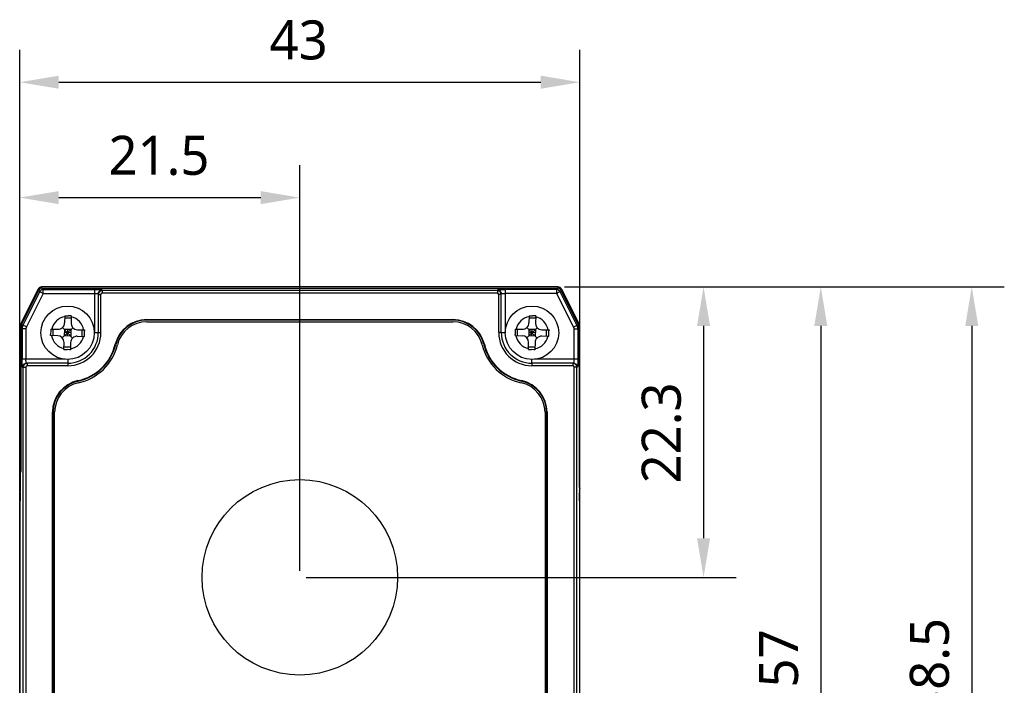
# Model space of a CAD drawing. Header units: millimetres. Extents: x -330 to 72, y 157 to 679.
# Tile 24 of 38: x -320 to -244, y 487 to 538. Entities that reach past the tile are written whole.
import ezdxf

# ---------------------------------------------------------------- set-up
doc = ezdxf.new("R2010")
doc.units = ezdxf.units.MM
doc.header["$LTSCALE"] = 23.1
doc.header["$PDMODE"] = 3
doc.header["$PDSIZE"] = 8
doc.layers.get('0').update_dxf_attribs({"linetype": 'CONTINUOUS'})
doc.layers.get('Defpoints').update_dxf_attribs({"linetype": 'CONTINUOUS'})
for name, color, linetype in [('03_ALL_AXES', 7, 'CONTINUOUS'), ('09_ALL_ROUNDS', 7, 'CONTINUOUS'), ('20_ALL_FEATURES', 7, 'CONTINUOUS'), ('51__DRAFT_DIMS', 7, 'CONTINUOUS')]:
    doc.layers.add(name, color=color, linetype=linetype)
doc.styles.get("Standard").update_dxf_attribs({"font": 'Roboto-Regular.ttf'})
doc.dimstyles.new('DIMSTYLE_1', dxfattribs={"dimtxt": 3, "dimasz": 3, "dimexe": 2.5, "dimexo": 0.5, "dimgap": 0.75, "dimtad": 1, "dimdsep": 46, "dimtxsty": 'STANDARD', "dimblk": '_FILLED', "dimblk1": '_FILLED', "dimblk2": '_FILLED', "dimcen": 0.09, "dimclrt": 3, "dimazin": 2, "dimtp": 0.2, "dimtm": 0.2, "dimtfac": 1, "dimtofl": 0, "dimtmove": 0, "dimatfit": 3, "dimldrblk": '_FILLED', "dimfxl": 1, "dimtolj": 1, "dimarcsym": 0})
doc.dimstyles.new('DIMSTYLE_8', dxfattribs={"dimtxt": 3, "dimasz": 3, "dimexe": 2.5, "dimexo": 0.5, "dimgap": 0.75, "dimtad": 1, "dimdsep": 46, "dimtxsty": 'STANDARD', "dimblk": '_FILLED', "dimblk1": '_FILLED', "dimblk2": '_FILLED', "dimcen": 0.09, "dimclrt": 3, "dimazin": 2, "dimtp": 0.3, "dimtm": 0.3, "dimtfac": 1, "dimtofl": 0, "dimtmove": 0, "dimatfit": 3, "dimldrblk": '_FILLED', "dimfxl": 1, "dimtolj": 1, "dimarcsym": 0})

# ---------------------------------------------------------------- blocks, each defined once
blk = doc.blocks.new('_FILLED')
at = {"color": 0, "linetype": 'ByBlock'}
blk.add_solid([(0, 0), (-1, 0.167), (-1, -0.167)], dxfattribs=at)
blk = doc.blocks.new('*D2')
at = {"layer": '51__DRAFT_DIMS', "color": 0, "lineweight": -2}
for p, q in [((-319.737, 501.943), (-319.737, 536.072)), ((-276.737, 501.943), (-276.737, 536.072)), ((-316.737, 533.572), (-279.737, 533.572))]:
    blk.add_line(p, q, dxfattribs=at)
at = {"layer": 'Defpoints', "color": 0}
for p in [(-276.737, 533.572), (-319.737, 501.443), (-276.737, 501.443)]:
    blk.add_point(p, dxfattribs=at)
at = {"layer": '51__DRAFT_DIMS', "color": 0, "linetype": 'ByBlock', "lineweight": -2, "xscale": 3, "yscale": 3, "zscale": 3, "rotation": 180}
blk.add_blockref('_FILLED', (-319.737, 533.572), dxfattribs=at)
at = {"layer": '51__DRAFT_DIMS', "color": 0, "linetype": 'ByBlock', "lineweight": -2, "xscale": 3, "yscale": 3, "zscale": 3}
blk.add_blockref('_FILLED', (-276.737, 533.572), dxfattribs=at)
at = {"layer": '51__DRAFT_DIMS', "color": 3, "insert": (-298.328, 538.322), "char_height": 3, "attachment_point": 2, "line_spacing_factor": 0.9}
blk.add_mtext('\\A1;43', dxfattribs=at)
blk = doc.blocks.new('*D3')
at = {"layer": '51__DRAFT_DIMS', "color": 0, "lineweight": -2}
for p, q in [((-319.737, 501.943), (-319.737, 527.213)), ((-298.237, 496.057), (-298.237, 527.213)), ((-316.737, 524.713), (-301.237, 524.713))]:
    blk.add_line(p, q, dxfattribs=at)
at = {"layer": 'Defpoints', "color": 0}
for p in [(-298.237, 524.713), (-319.737, 501.443), (-298.237, 495.557)]:
    blk.add_point(p, dxfattribs=at)
at = {"layer": '51__DRAFT_DIMS', "color": 0, "linetype": 'ByBlock', "lineweight": -2, "xscale": 3, "yscale": 3, "zscale": 3, "rotation": 180}
blk.add_blockref('_FILLED', (-319.737, 524.713), dxfattribs=at)
at = {"layer": '51__DRAFT_DIMS', "color": 0, "linetype": 'ByBlock', "lineweight": -2, "xscale": 3, "yscale": 3, "zscale": 3}
blk.add_blockref('_FILLED', (-298.237, 524.713), dxfattribs=at)
at = {"layer": '51__DRAFT_DIMS', "color": 3, "insert": (-309.048, 529.463), "char_height": 3, "attachment_point": 2, "line_spacing_factor": 0.9}
blk.add_mtext('\\A1;21.5', dxfattribs=at)
blk = doc.blocks.new('*D4')
at = {"layer": '51__DRAFT_DIMS', "color": 0, "lineweight": -2}
for p, q in [((-277.922, 517.857), (-264.747, 517.857)), ((-267.247, 514.857), (-267.247, 498.557)), ((-297.737, 495.557), (-264.747, 495.557))]:
    blk.add_line(p, q, dxfattribs=at)
at = {"layer": 'Defpoints', "color": 0}
for p in [(-278.422, 517.857), (-298.237, 495.557), (-267.247, 495.557)]:
    blk.add_point(p, dxfattribs=at)
at = {"layer": '51__DRAFT_DIMS', "color": 0, "linetype": 'ByBlock', "lineweight": -2, "xscale": 3, "yscale": 3, "zscale": 3}
for p, rotation in [((-267.247, 517.857), 90), ((-267.247, 495.557), 270)]:
    blk.add_blockref('_FILLED', p, dxfattribs=dict(at, rotation=rotation))
at = {"layer": '51__DRAFT_DIMS', "color": 3, "insert": (-271.997, 506.646), "char_height": 3, "attachment_point": 2, "rotation": 90, "line_spacing_factor": 0.9}
blk.add_mtext('\\A1;22.3', dxfattribs=at)
blk = doc.blocks.new('*D5')
at = {"layer": '51__DRAFT_DIMS', "color": 0, "lineweight": -2}
for p, q in [((-277.922, 517.857), (-255.747, 517.857)), ((-258.247, 514.857), (-258.247, 463.857)), ((-277.922, 460.857), (-255.747, 460.857))]:
    blk.add_line(p, q, dxfattribs=at)
at = {"layer": 'Defpoints', "color": 0}
for p in [(-278.422, 517.857), (-278.422, 460.857), (-258.247, 460.857)]:
    blk.add_point(p, dxfattribs=at)
at = {"layer": '51__DRAFT_DIMS', "color": 0, "linetype": 'ByBlock', "lineweight": -2, "xscale": 3, "yscale": 3, "zscale": 3}
for p, rotation in [((-258.247, 517.857), 90), ((-258.247, 460.857), 270)]:
    blk.add_blockref('_FILLED', p, dxfattribs=dict(at, rotation=rotation))
at = {"layer": '51__DRAFT_DIMS', "color": 3, "insert": (-262.997, 489.331), "char_height": 3, "attachment_point": 2, "rotation": 90, "line_spacing_factor": 0.9}
blk.add_mtext('\\A1;57', dxfattribs=at)
blk = doc.blocks.new('*D6')
at = {"layer": '51__DRAFT_DIMS', "color": 0, "lineweight": -2}
for p, q in [((-277.922, 517.857), (-244.163, 517.857)), ((-246.663, 514.857), (-246.663, 462.357)), ((-293.287, 459.357), (-244.163, 459.357))]:
    blk.add_line(p, q, dxfattribs=at)
at = {"layer": 'Defpoints', "color": 0}
for p in [(-278.422, 517.857), (-293.787, 459.357), (-246.663, 459.357)]:
    blk.add_point(p, dxfattribs=at)
at = {"layer": '51__DRAFT_DIMS', "color": 0, "linetype": 'ByBlock', "lineweight": -2, "xscale": 3, "yscale": 3, "zscale": 3}
for p, rotation in [((-246.663, 517.857), 90), ((-246.663, 459.357), 270)]:
    blk.add_blockref('_FILLED', p, dxfattribs=dict(at, rotation=rotation))
at = {"layer": '51__DRAFT_DIMS', "color": 3, "insert": (-251.413, 488.563), "char_height": 3, "attachment_point": 2, "rotation": 90, "line_spacing_factor": 0.9}
blk.add_mtext('\\A1;58.5', dxfattribs=at)

msp = doc.modelspace()

# ---------------------------------------------------------------- linework, layer by layer
at = {"layer": '03_ALL_AXES'}
msp.add_circle((-298.23691, 495.55721), 7.5, dxfattribs=at)
at = {"layer": '09_ALL_ROUNDS'}
for p, q in [((-318.31985, 517.69141), (-319.668, 514.99509)), ((-318.31985, 517.69141), (-318.23452, 517.64874)), ((-318.05152, 517.85724), (-318.05152, 517.7611)), ((-278.4223, 517.85724), (-318.05152, 517.85724)), ((-278.4223, 517.85724), (-278.4223, 517.76108)), ((-278.15397, 517.69141), (-278.23944, 517.64867)), ((-278.15397, 517.69141), (-276.80581, 514.99509)), ((-319.73693, 503.68567), (-319.73693, 514.70312)), ((-319.73693, 514.70312), (-319.66109, 514.68523)), ((-319.668, 514.99509), (-319.57907, 514.97405)), ((-276.80581, 514.99509), (-276.89124, 514.97489)), ((-276.73689, 514.70312), (-276.79849, 514.68856)), ((-276.73689, 503.68567), (-276.73689, 514.70312))]:
    msp.add_line(p, q, dxfattribs=at)
for centre, radius, start, end in [((-318.05152, 517.55724), 0.3, 90, 153.4349488), ((-278.4223, 517.55724), 0.3, 26.5650512, 90), ((-319.08405, 514.70312), 0.65288, 153.4349488, 180), ((-277.38976, 514.70312), 0.65288, 0, 26.5650512)]:
    msp.add_arc(centre, radius, start, end, dxfattribs=at)
at = {"layer": '20_ALL_FEATURES'}
for p, q in [((-318.00501, 517.76551), (-278.4692, 517.76556)), ((-318.00501, 517.76551), (-317.93952, 517.65854)), ((-278.53233, 517.65858), (-278.4692, 517.76556)), ((-319.59288, 514.94647), (-318.26025, 517.60787)), ((-318.19477, 517.50089), (-319.48694, 514.92023)), ((-317.93069, 517.35886), (-319.2189, 514.7861)), ((-318.19477, 517.50089), (-318.26025, 517.60787)), ((-317.93952, 517.65854), (-314.00152, 517.65854)), ((-317.93069, 517.35886), (-314.00152, 517.35886)), ((-314.00152, 517.65854), (-314.0015, 514.33791)), ((-313.70152, 517.33479), (-313.7015, 514.34809)), ((-313.70152, 517.26933), (-313.50152, 517.26933)), ((-313.5015, 514.34809), (-313.50152, 517.26933)), ((-313.40152, 517.63455), (-313.40152, 517.36941)), ((-283.07185, 517.56929), (-313.40152, 517.56925)), ((-283.07185, 517.36945), (-313.40152, 517.36941)), ((-283.07185, 517.63459), (-283.07185, 517.36945)), ((-282.97183, 514.34827), (-282.97185, 517.26937)), ((-282.77185, 517.26937), (-282.97185, 517.26937)), ((-282.77183, 514.34827), (-282.77185, 517.33483)), ((-282.47185, 517.65858), (-282.47183, 514.33789)), ((-278.53233, 517.65858), (-282.47185, 517.65858)), ((-278.54098, 517.3589), (-282.47185, 517.3589)), ((-278.54098, 517.3589), (-277.23481, 514.75841)), ((-278.27699, 517.50111), (-278.21386, 517.60807)), ((-278.27699, 517.50111), (-276.96693, 514.89288)), ((-278.21386, 517.60807), (-276.86491, 514.92248)), ((-316.27739, 515.6435), (-316.29086, 515.09425)), ((-315.7821, 515.44522), (-316.28195, 515.45748)), ((-316.27739, 515.6435), (-316.19418, 515.64165)), ((-316.19418, 515.64165), (-316.02746, 515.63769)), ((-315.77755, 515.63124), (-315.79101, 515.082)), ((-280.63258, 515.6435), (-280.64605, 515.09425)), ((-280.13728, 515.44522), (-280.63713, 515.45748)), ((-280.63258, 515.6435), (-280.54936, 515.64165)), ((-280.54936, 515.64165), (-280.38265, 515.63769)), ((-280.13273, 515.63124), (-280.1462, 515.082)), ((-319.48694, 514.92023), (-319.59288, 514.94647)), ((-319.2189, 514.7861), (-319.48694, 514.92023)), ((-316.46536, 513.95135), (-315.65327, 514.72458)), ((-315.6727, 513.93192), (-316.44593, 514.74401)), ((-309.98712, 515.30445), (-309.98712, 515.34635)), ((-309.98712, 515.34635), (-286.48669, 515.34635)), ((-286.48669, 515.30446), (-309.98712, 515.30446)), ((-309.98712, 515.17721), (-286.48669, 515.17721)), ((-286.48669, 515.34635), (-286.48669, 515.30445)), ((-280.82054, 513.95135), (-280.00846, 514.72458)), ((-280.02789, 513.93192), (-280.80111, 514.74401)), ((-276.96693, 514.89288), (-277.23481, 514.75841)), ((-276.96693, 514.89288), (-276.86491, 514.92248)), ((-319.66189, 514.65451), (-319.66198, 503.68563)), ((-319.55596, 514.62828), (-319.66189, 514.65451)), ((-319.25619, 514.62836), (-319.55596, 514.62828)), ((-319.55596, 514.62828), (-319.55595, 512.29747)), ((-319.25619, 514.62836), (-319.25619, 512.29754)), ((-317.36446, 514.12027), (-317.36261, 514.20358)), ((-316.81522, 514.10681), (-317.36446, 514.12027)), ((-317.35221, 514.62012), (-316.80296, 514.60666)), ((-317.17872, 514.11544), (-317.16647, 514.61529)), ((-316.30311, 514.59399), (-316.31537, 514.09414)), ((-315.81552, 514.08189), (-316.31537, 514.09414)), ((-315.80939, 514.33178), (-316.30924, 514.34403)), ((-315.80326, 514.58174), (-316.30311, 514.59399)), ((-316.06544, 514.08798), (-316.05319, 514.58783)), ((-315.80326, 514.58174), (-315.81552, 514.08189)), ((-315.31567, 514.07005), (-314.76642, 514.05658)), ((-315.30341, 514.5699), (-314.75417, 514.55643)), ((-314.95216, 514.06086), (-314.93991, 514.56071)), ((-314.75417, 514.55643), (-314.75602, 514.47312)), ((-314.0015, 514.34757), (-313.7015, 514.34765)), ((-313.7015, 514.34809), (-313.5015, 514.34809)), ((-282.77183, 514.34784), (-282.47183, 514.34776)), ((-281.71964, 514.12027), (-281.7178, 514.20358)), ((-281.71964, 514.12027), (-281.1704, 514.10681)), ((-281.70739, 514.62012), (-281.15815, 514.60666)), ((-281.53391, 514.11544), (-281.52165, 514.61529)), ((-280.6583, 514.59399), (-280.67055, 514.09414)), ((-280.1707, 514.08189), (-280.67055, 514.09414)), ((-280.16458, 514.33178), (-280.66443, 514.34403)), ((-280.15845, 514.58174), (-280.6583, 514.59399)), ((-280.42063, 514.08798), (-280.40837, 514.58783)), ((-280.15845, 514.58174), (-280.1707, 514.08189)), ((-279.12161, 514.05658), (-279.67085, 514.07005)), ((-279.6586, 514.5699), (-279.10936, 514.55643)), ((-279.30735, 514.06086), (-279.2951, 514.56071)), ((-279.10936, 514.55643), (-279.1112, 514.47312)), ((-277.19751, 514.60105), (-277.1975, 512.29779)), ((-276.89773, 514.60097), (-277.19751, 514.60105)), ((-276.79572, 514.63057), (-276.89773, 514.60097)), ((-276.89773, 514.60097), (-276.89772, 512.29771)), ((-276.79572, 514.63057), (-276.79557, 503.68563)), ((-316.34108, 513.04546), (-316.32762, 513.5947)), ((-315.83668, 513.21867), (-316.33653, 513.23092)), ((-315.82777, 513.58245), (-315.84123, 513.03321)), ((-312.40049, 513.45103), (-312.35978, 513.44069)), ((-284.07332, 513.45103), (-284.11402, 513.44069)), ((-280.69627, 513.04546), (-280.68281, 513.5947)), ((-280.19187, 513.21867), (-280.69172, 513.23092)), ((-280.18296, 513.58245), (-280.19642, 513.03321)), ((-315.92451, 513.03506), (-316.09117, 513.03902)), ((-315.84123, 513.03321), (-315.92451, 513.03506)), ((-280.2797, 513.03506), (-280.44635, 513.03902)), ((-280.19642, 513.03321), (-280.2797, 513.03506)), ((-316.25807, 512.29756), (-319.55595, 512.29747)), ((-319.53219, 511.69762), (-319.4676, 511.69806)), ((-319.46798, 467.01491), (-319.4676, 511.69806)), ((-319.4676, 511.69806), (-319.26776, 511.69805)), ((-319.26776, 511.69805), (-319.26813, 467.01491)), ((-319.23243, 511.99762), (-319.16768, 511.99806)), ((-316.05149, 511.99807), (-319.16768, 511.99806)), ((-319.16768, 511.99806), (-319.16768, 511.79806)), ((-316.05148, 511.79807), (-319.16768, 511.79806)), ((-316.05149, 512.28792), (-316.05148, 511.79807)), ((-280.42182, 511.99785), (-280.42182, 512.28792)), ((-277.28273, 511.9983), (-280.42182, 511.99828)), ((-280.42182, 511.99828), (-280.42182, 511.79828)), ((-277.28273, 511.7983), (-280.42182, 511.79828)), ((-276.89772, 512.29771), (-280.21358, 512.29777)), ((-277.28273, 511.9983), (-277.28273, 511.7983)), ((-277.22038, 511.99787), (-277.28273, 511.9983)), ((-277.18204, 467.01516), (-277.18266, 511.6983)), ((-276.9828, 511.6983), (-277.18266, 511.6983)), ((-276.98218, 467.01516), (-276.9828, 511.6983)), ((-276.92059, 511.69787), (-276.9828, 511.6983)), ((-315.2625, 510.66226), (-315.25363, 510.62088)), ((-281.21133, 510.66221), (-281.22019, 510.62084)), ((-317.22095, 470.49112), (-317.22095, 508.23446)), ((-317.22095, 508.23446), (-317.17905, 508.23403)), ((-317.17905, 508.23403), (-317.17905, 470.49069)), ((-317.05691, 470.48551), (-317.05691, 508.2289)), ((-279.41691, 508.2289), (-279.41691, 470.48551)), ((-279.25287, 508.23446), (-279.29476, 508.23403)), ((-279.29476, 470.49069), (-279.29476, 508.23403)), ((-279.25287, 508.23446), (-279.25287, 470.49112)), ((-319.73693, 475.02882), (-319.73693, 503.68567)), ((-319.73693, 503.68567), (-319.66198, 503.68567)), ((-276.79557, 503.68567), (-276.7386, 503.68567)), ((-276.73689, 475.02882), (-276.73689, 503.68567)), ((-319.69115, 502.07939), (-319.68635, 502.20071)), ((-276.7721, 502.20071), (-276.76747, 502.07939)), ((-319.7016, 501.44303), (-319.73522, 501.44303)), ((-319.7018, 477.27142), (-319.7016, 501.44299)), ((-276.73689, 501.44303), (-276.75741, 501.44303)), ((-276.75741, 501.44299), (-276.75707, 477.27142))]:
    msp.add_line(p, q, dxfattribs=at)
for centre in [(-316.05931, 514.33814), (-280.4145, 514.33814)]:
    msp.add_circle(centre, 2.05, dxfattribs=at)
for centre, radius, start, end in [((-317.93926, 517.37266), 0.28588, 90.0527744, 153.3481135), ((-313.40156, 517.26929), 0.29996, 89.9920955, 179.9920557), ((-313.40329, 517.33542), 0.29808, 149.7183966, 157.4986791), ((-313.40157, 517.33453), 0.30002, 89.990526, 149.7183966), ((-313.40148, 517.26937), 0.10004, 90.0231943, 180.0229853), ((-283.0718, 517.33456), 0.30002, 30.2948278, 90.0096123), ((-283.07181, 517.26933), 0.29996, 0.0086979, 90.0081077), ((-283.07189, 517.26941), 0.10004, 359.977655, 89.9769769), ((-278.53258, 517.37242), 0.28616, 26.7237755, 89.9500802), ((-316.05931, 514.33835), 1.25, 100.1326768, 167.0587588), ((-318.03775, 432.85791), 82.80418, 88.4358699, 88.6088559), ((-316.05931, 514.33835), 1.25, 10.1326761, 77.0587579), ((-280.4145, 514.33835), 1.25, 100.1326768, 167.0587588), ((-282.39294, 432.85791), 82.80418, 88.4358699, 88.6088559), ((-280.4145, 514.33835), 1.25, 10.1326761, 77.0587579), ((-316.79071, 515.10651), 0.5, 268.5957173, 358.5957174), ((-315.29116, 515.06975), 0.5, 178.5957174, 268.5957173), ((-309.98712, 512.86273), 2.48405, 90, 166.3003551), ((-309.98712, 512.86231), 2.44216, 90, 166.3003551), ((-309.98712, 512.85721), 2.32, 90, 166.3003998), ((-286.48669, 512.86273), 2.48405, 13.6996449, 90), ((-286.48669, 512.86231), 2.44216, 13.6996449, 90), ((-286.48669, 512.85721), 2.32, 13.6995999, 90), ((-281.1459, 515.10651), 0.5, 268.5957173, 358.5957174), ((-279.64635, 515.06975), 0.5, 178.5957174, 268.5957173), ((-229.09475, 512.20693), 88.29044, 178.4337724, 178.704171), ((-316.05931, 514.33835), 1.25, 190.1326761, 257.0587579), ((-316.82747, 513.60696), 0.5, 358.5957174, 88.5957173), ((-316.0515, 514.34807), 2.35, 270.0003372, 0.000341), ((-316.0515, 514.34813), 2.55003, 270.0003372, 359.9991522), ((-316.05931, 514.33835), 1.25, 280.1326768, 347.0587588), ((-315.32792, 513.5702), 0.5, 88.5957173, 178.5957174), ((-403.03102, 516.46995), 88.29758, 358.4337852, 358.7041557), ((-280.42183, 514.34834), 2.55003, 180.0015264, 270.0003372), ((-280.42183, 514.34828), 2.35, 180.0003412, 270.0003372), ((-193.44994, 512.20693), 88.29044, 178.4337724, 178.704171), ((-280.4145, 514.33835), 1.25, 190.1326761, 257.0587579), ((-281.18266, 513.60696), 0.5, 358.5957174, 88.5957173), ((-280.4145, 514.33835), 1.25, 280.1326768, 347.0587588), ((-279.68311, 513.5702), 0.5, 88.5957173, 178.5957174), ((-367.3862, 516.46995), 88.29758, 358.4337852, 358.7041557), ((-316.05931, 514.34293), 3.76597, 282.2152152, 346.3003549), ((-316.05931, 514.34251), 3.80787, 282.2152152, 346.3003549), ((-316.05931, 514.3374), 3.93, 282.2152605, 346.3003998), ((-280.4145, 514.3374), 3.93, 193.6996003, 257.7847415), ((-280.4145, 514.34251), 3.80787, 193.6996451, 257.7847848), ((-280.4145, 514.34293), 3.76597, 193.6996451, 257.7847848), ((-314.07478, 596.06748), 83.05294, 268.4363487, 268.6088166), ((-278.42996, 596.06748), 83.05294, 268.4363487, 268.6088166), ((-319.23218, 511.69768), 0.30002, 120.8252544, 180.0096427), ((-319.16764, 511.6981), 0.29996, 90.0080932, 180.0078428), ((-319.16772, 511.69801), 0.10004, 89.9782312, 179.9767573), ((-277.28277, 511.69834), 0.29996, 359.993148, 89.9932334), ((-277.28269, 511.69826), 0.10004, 0.0219552, 90.0207907), ((-277.2206, 511.69792), 0.30001, 359.9911115, 58.2179584), ((-314.73691, 508.23444), 2.48405, 102.2152151, 179.9996054), ((-314.73691, 508.23402), 2.44215, 102.2152151, 179.9996054), ((-314.73691, 508.2289), 2.32, 102.2152605, 180), ((-281.73691, 508.2289), 2.32, 0, 77.7847362), ((-281.7369, 508.23402), 2.44215, 0.0003946, 77.7847849), ((-281.7369, 508.23444), 2.48405, 0.0003946, 77.7847849), ((-319.63649, 502.41299), 0.10044, 180.063157, 190.6537386), ((-319.6297, 502.41433), 0.10736, 190.6851464, 200.7557771), ((-276.83732, 502.29167), 0.10044, 349.3462614, 359.936843)]:
    msp.add_arc(centre, radius, start, end, dxfattribs=at)
for centre, major_axis, ratio, start_param, end_param in [((-318.00473, 517.47961), (-0.14931, 0.24392), 0.99890267, -0.54880469, 0.5567799), ((-278.46947, 517.47937), (0.1455, 0.24654), 0.99892372, -0.5716749, 0.53268147), ((-319.00878, 514.65426), (0.63399, -0.15701), 0.9991692, 2.92030589, 3.3841547), ((-277.44705, 514.63029), (-0.62556, -0.18151), 0.99921284, 2.85941379, 3.32452818), ((-319.74513, 503.68563), (0.00002, 2.1), 0.03959225, 3.92699115, 4.71238931), ((-276.7155, 503.68563), (-0.00003, 2.1), 0.03812873, 1.5707958, 2.35619396), ((-319.66596, 501.44299), (0.00001, 0.9), 0.03959225, 0.7853985, 1.57079666), ((-276.79172, 501.44299), (-0.00001, 0.9), 0.03812873, -1.57079686, -0.78539869)]:
    msp.add_ellipse(centre, major_axis=major_axis, ratio=ratio, start_param=start_param, end_param=end_param, dxfattribs=at)
for points, knots in [([(-318.19477, 517.50089), (-318.18705, 517.49681), (-318.09914, 517.44926), (-318.01084, 517.40241), (-317.93069, 517.35886)], [0, 0, 0, 0, 0.08731489, 1, 1, 1, 1]), ([(-317.93069, 517.35886), (-317.93301, 517.4281), (-317.93524, 517.52801), (-317.93895, 517.62788), (-317.93952, 517.65854)], [0, 0, 0, 0, 0.69321609, 1, 1, 1, 1]), ([(-314.00152, 517.65854), (-313.96506, 517.65854), (-313.83111, 517.65802), (-313.69714, 517.65588), (-313.5997, 517.65237)], [0, 0, 0, 0, 0.27212609, 1, 1, 1, 1]), ([(-314.00152, 517.35886), (-313.96319, 517.35886), (-313.90751, 517.35804), (-313.83681, 517.3551), (-313.79177, 517.35218), (-313.75538, 517.34884), (-313.72688, 517.34476), (-313.71165, 517.34136), (-313.70152, 517.33726), (-313.70152, 517.33479)], [0, 0, 0, 0, 0.37963001, 0.55108921, 0.70140715, 0.82503856, 0.91738504, 0.97551814, 1, 1, 1, 1]), ([(-313.5997, 517.65237), (-313.57175, 517.65136), (-313.53239, 517.6497), (-313.48365, 517.64675), (-313.45517, 517.64456), (-313.43307, 517.64237), (-313.41616, 517.63999), (-313.40746, 517.63803), (-313.40152, 517.63593), (-313.40152, 517.63455)], [0, 0, 0, 0, 0.41979467, 0.59091517, 0.7337391, 0.84677269, 0.92874404, 0.97931002, 1, 1, 1, 1]), ([(-283.07185, 517.63459), (-283.07185, 517.63597), (-283.06588, 517.63807), (-283.05715, 517.64004), (-283.04018, 517.64242), (-283.01801, 517.64462), (-282.98943, 517.64681), (-282.94052, 517.64976), (-282.90103, 517.65142), (-282.87299, 517.65243)], [0, 0, 0, 0, 0.02068897, 0.07127681, 0.15326507, 0.26630908, 0.4091427, 0.58026234, 1, 1, 1, 1]), ([(-282.87299, 517.65243), (-282.8437, 517.65348), (-282.71002, 517.65735), (-282.57627, 517.65858), (-282.47185, 517.65858)], [0, 0, 0, 0, 0.21916485, 1, 1, 1, 1]), ([(-282.77185, 517.33483), (-282.77185, 517.33758), (-282.76009, 517.34178), (-282.74305, 517.34547), (-282.71065, 517.34969), (-282.68654, 517.35171), (-282.67251, 517.35272)], [0, 0, 0, 0, 0.08078119, 0.276325, 0.58660246, 1, 1, 1, 1]), ([(-282.67251, 517.35272), (-282.65787, 517.35378), (-282.59106, 517.35766), (-282.52411, 517.3589), (-282.47185, 517.3589)], [0, 0, 0, 0, 0.21921464, 1, 1, 1, 1]), ([(-278.53233, 517.65858), (-278.53258, 517.64986), (-278.53551, 517.54996), (-278.53799, 517.45006), (-278.54098, 517.3589)], [0, 0, 0, 0, 0.0873667, 1, 1, 1, 1]), ([(-278.54098, 517.3589), (-278.48009, 517.39204), (-278.39168, 517.43866), (-278.3042, 517.48704), (-278.27699, 517.50111)], [0, 0, 0, 0, 0.69352989, 1, 1, 1, 1]), ([(-282.77183, 514.34827), (-282.77182, 514.34859), (-282.77391, 514.34797), (-282.77602, 514.34868), (-282.7812, 514.34839), (-282.7909, 514.34869), (-282.80774, 514.34859), (-282.83221, 514.34894), (-282.86215, 514.34963), (-282.90929, 514.35021), (-282.94634, 514.34921), (-282.97183, 514.34827)], [0, 0, 0, 0, 0.00485515, 0.0192836, 0.04310692, 0.07614181, 0.1686358, 0.2929178, 0.44439604, 0.61734139, 1, 1, 1, 1]), ([(-319.55039, 511.91177), (-319.55134, 511.94031), (-319.55481, 512.06885), (-319.55595, 512.19744), (-319.55595, 512.29747)], [0, 0, 0, 0, 0.22208714, 1, 1, 1, 1]), ([(-319.53219, 511.69762), (-319.53366, 511.69762), (-319.53577, 511.70415), (-319.53783, 511.71347), (-319.54024, 511.73186), (-319.5425, 511.75577), (-319.54474, 511.7866), (-319.54772, 511.83921), (-319.54939, 511.88166), (-319.55039, 511.91177)], [0, 0, 0, 0, 0.02038628, 0.07105362, 0.15337689, 0.2667045, 0.40981951, 0.58118372, 1, 1, 1, 1]), ([(-319.24923, 512.08546), (-319.25043, 512.10058), (-319.25485, 512.1712), (-319.25618, 512.24197), (-319.25619, 512.29754)], [0, 0, 0, 0, 0.2144579, 1, 1, 1, 1]), ([(-319.23243, 511.99762), (-319.23489, 511.99762), (-319.23893, 512.00781), (-319.24228, 512.02301), (-319.24632, 512.0516), (-319.24824, 512.073), (-319.24923, 512.08546)], [0, 0, 0, 0, 0.08154308, 0.27623971, 0.58570638, 1, 1, 1, 1]), ([(-277.1975, 512.29779), (-277.1975, 512.25947), (-277.19828, 512.2038), (-277.20107, 512.13313), (-277.20384, 512.08808), (-277.20703, 512.05174), (-277.21087, 512.02317), (-277.21416, 512.00815), (-277.21796, 511.99786), (-277.22038, 511.99787)], [0, 0, 0, 0, 0.37997527, 0.5515763, 0.70200291, 0.8256905, 0.91801566, 0.97599748, 1, 1, 1, 1]), ([(-276.90359, 511.89624), (-276.90456, 511.86826), (-276.90614, 511.82885), (-276.90895, 511.78006), (-276.91104, 511.75154), (-276.91314, 511.72945), (-276.91538, 511.71248), (-276.91729, 511.70389), (-276.91924, 511.69787), (-276.92059, 511.69787)], [0, 0, 0, 0, 0.42014291, 0.59138412, 0.73428403, 0.84733651, 0.92926373, 0.97969366, 1, 1, 1, 1]), ([(-276.89772, 512.29771), (-276.89772, 512.2613), (-276.89821, 512.12745), (-276.90025, 511.9936), (-276.90359, 511.89624)], [0, 0, 0, 0, 0.2721051, 1, 1, 1, 1]), ([(-319.73693, 502.29156), (-319.73693, 502.27432), (-319.72685, 502.23759), (-319.70169, 502.20983), (-319.68677, 502.19789)], [0, 0, 0, 0, 0.47434102, 1, 1, 1, 1]), ([(-319.68236, 502.3158), (-319.68789, 502.31994), (-319.70767, 502.33658), (-319.72339, 502.35855), (-319.73009, 502.37628)], [0, 0, 0, 0, 0.26717615, 1, 1, 1, 1]), ([(-276.73689, 502.41288), (-276.73689, 502.39769), (-276.74455, 502.36567), (-276.76442, 502.33988), (-276.7764, 502.32849)], [0, 0, 0, 0, 0.47875702, 1, 1, 1, 1]), ([(-276.77215, 502.21137), (-276.76779, 502.21585), (-276.75235, 502.2337), (-276.74181, 502.25605), (-276.73862, 502.2731)], [0, 0, 0, 0, 0.26495869, 1, 1, 1, 1])]:
    msp.add_open_spline(points, degree=3, knots=knots, dxfattribs=at)
for points in [[(-313.70152, 517.33479), (-313.70152, 517.37378), (-313.69359, 517.41348), (-313.67868, 517.4495)], [(-282.81271, 517.48584), (-282.78641, 517.44081), (-282.77185, 517.38697), (-282.77185, 517.33483)], [(-319.48694, 514.92023), (-319.5317, 514.83081), (-319.55594, 514.72828), (-319.55596, 514.62828)], [(-319.2189, 514.7861), (-319.2431, 514.73779), (-319.25619, 514.68239), (-319.25619, 514.62836)], [(-277.23481, 514.75841), (-277.21061, 514.71024), (-277.19751, 514.65496), (-277.19751, 514.60105)], [(-276.96693, 514.89288), (-276.92206, 514.80352), (-276.89775, 514.70097), (-276.89773, 514.60097)], [(-319.38585, 511.95535), (-319.34029, 511.98253), (-319.28547, 511.99762), (-319.23243, 511.99762)], [(-277.22038, 511.99787), (-277.16571, 511.99787), (-277.10912, 511.98177), (-277.06265, 511.95298)]]:
    msp.add_open_spline(points, degree=3, dxfattribs=at)

# ---------------------------------------------------------------- dimensions: what is measured, and where the dimension line sits
at = {"layer": '51__DRAFT_DIMS'}
for base, p2, dimstyle, picture, middle in [((-276.73689, 533.5718), (-276.73689, 501.44303), 'DIMSTYLE_8', '*D2', (-298.32773, 533.5718)), ((-298.23691, 524.71269), (-298.23691, 495.55721), 'DIMSTYLE_1', '*D3', (-309.04844, 524.71269))]:
    dim = msp.add_linear_dim(base=base, p1=(-319.73693, 501.44303), p2=p2, dimstyle=dimstyle, dxfattribs=at)
    dim.commit()
    dim.dimension.update_dxf_attribs({"geometry": picture, "text_midpoint": middle, "dimtype": 160})
for base, p2, dimstyle, picture, middle in [((-267.247, 495.55721), (-298.23691, 495.55721), 'DIMSTYLE_1', '*D4', (-267.247, 506.64571)), ((-246.66294, 459.35724), (-293.78691, 459.35724), 'DIMSTYLE_8', '*D6', (-246.66294, 488.5633)), ((-258.24736, 460.85724), (-278.4223, 460.85724), 'DIMSTYLE_8', '*D5', (-258.24736, 489.33088))]:
    dim = msp.add_linear_dim(base=base, p1=(-278.4223, 517.85724), p2=p2, angle=270, dimstyle=dimstyle, dxfattribs=at)
    dim.commit()
    dim.dimension.update_dxf_attribs({"geometry": picture, "text_midpoint": middle, "dimtype": 160})

doc.saveas('drawing.dxf')
